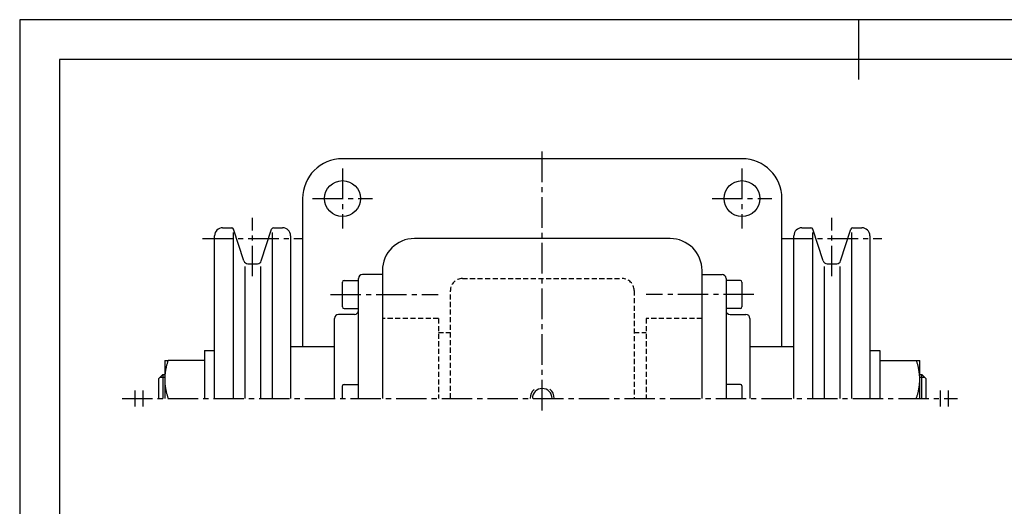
# Model space of a CAD drawing. Header units: millimetres. Extents: x 0 to 420, y 0 to 297.
# Tile 3 of 4: x 0 to 246, y 175 to 297. Entities that reach past the tile are written whole.
import ezdxf

# ---------------------------------------------------------------- set-up
doc = ezdxf.new("R2010")
doc.units = ezdxf.units.MM
doc.header["$LTSCALE"] = 0.4
doc.linetypes.add('CENTER2', pattern=[28.575, 19.05, -3.175, 3.175, -3.175])
doc.linetypes.add('HIDDEN2', pattern=[4.7625, 3.175, -1.5875])
for name, color, linetype in [('가는선', 1, 'Continuous'), ('숨은선', 2, 'HIDDEN2'), ('외형선', 3, 'Continuous'), ('윤곽선', 5, 'Continuous'), ('중심선', 1, 'CENTER2')]:
    doc.layers.add(name, color=color, linetype=linetype)

# ---------------------------------------------------------------- blocks, each defined once
blk = doc.blocks.new('*U2')
at = {"layer": 'Defpoints'}
blk.add_lwpolyline([(0, 0), (420, 0), (420, 297), (0, 297)], close=True, dxfattribs=at)
at = {"layer": '가는선'}
for p, q in [((35.13, 207.54), (36.3, 207.54)), ((225.3, 207.54), (226.48, 207.54)), ((28.81, 204.21), (28.81, 200.21)), ((30.81, 204.21), (30.81, 200.21)), ((230.41, 204.21), (230.41, 200.21)), ((232.41, 204.21), (232.41, 200.21))]:
    blk.add_line(p, q, dxfattribs=at)
for start, end in [(131.4695, 180), (0, 50.2922)]:
    blk.add_arc((130.8, 202.21), 3, start, end, dxfattribs=at)
at = {"layer": '숨은선'}
for p, q in [((110.8, 232.21), (150.8, 232.21)), ((107.8, 202.21), (107.8, 229.21)), ((153.8, 229.21), (153.8, 202.21)), ((104.8, 222.21), (90.8, 222.21)), ((104.8, 222.21), (104.8, 202.21)), ((156.8, 222.21), (156.8, 202.21)), ((170.8, 222.21), (156.8, 222.21)), ((104.8, 218.71), (107.8, 218.71)), ((153.8, 218.71), (156.8, 218.71))]:
    blk.add_line(p, q, dxfattribs=at)
for centre, start, end in [((110.8, 229.21), 90, 180), ((150.8, 229.21), 0, 90)]:
    blk.add_arc(centre, 3, start, end, dxfattribs=at)
at = {"layer": '외형선'}
for p, q in [((210, 297), (210, 282)), ((180.8, 262.21), (80.8, 262.21)), ((70.8, 252.21), (70.8, 215.21)), ((190.8, 215.21), (190.8, 252.21)), ((50.8, 244.91), (53.06, 244.91)), ((56.13, 236.6), (53.54, 244.57)), ((60.48, 236.6), (63.07, 244.57)), ((63.54, 244.91), (65.8, 244.91)), ((195.8, 244.91), (198.06, 244.91)), ((201.13, 236.6), (198.54, 244.57)), ((205.48, 236.6), (208.07, 244.57)), ((208.54, 244.91), (210.8, 244.91)), ((48.8, 202.21), (48.8, 242.91)), ((53.43, 243.76), (53.43, 202.21)), ((63.18, 243.76), (63.18, 202.21)), ((67.8, 242.91), (67.8, 202.21)), ((162.8, 242.21), (98.8, 242.21)), ((193.8, 202.21), (193.8, 242.91)), ((198.43, 243.76), (198.43, 202.21)), ((208.18, 243.76), (208.18, 202.21)), ((212.8, 242.91), (212.8, 202.21)), ((56.35, 235.23), (56.35, 202.21)), ((57.08, 235.91), (59.53, 235.91)), ((60.26, 235.23), (60.26, 202.21)), ((90.8, 234.21), (90.8, 202.21)), ((170.8, 202.21), (170.8, 234.21)), ((201.35, 235.23), (201.35, 202.21)), ((202.08, 235.91), (204.53, 235.91)), ((205.26, 235.23), (205.26, 202.21)), ((81.2, 231.71), (84.8, 231.71)), ((84.8, 202.21), (84.8, 232.21)), ((90.8, 233.21), (85.8, 233.21)), ((170.8, 233.21), (175.8, 233.21)), ((176.8, 232.21), (176.8, 202.21)), ((180.4, 231.71), (176.8, 231.71)), ((80.8, 225.11), (80.8, 231.31)), ((180.8, 231.31), (180.8, 225.11)), ((81.2, 224.71), (84.8, 224.71)), ((180.4, 224.71), (176.8, 224.71)), ((78.8, 202.21), (78.8, 222.21)), ((83.8, 223.21), (79.8, 223.21)), ((177.8, 223.21), (181.8, 223.21)), ((182.8, 222.21), (182.8, 202.21)), ((67.8, 215.21), (78.8, 215.21)), ((182.8, 215.21), (193.8, 215.21)), ((46.3, 214.21), (46.3, 202.21)), ((46.3, 214.21), (48.8, 214.21)), ((212.8, 214.21), (215.3, 214.21)), ((215.3, 214.21), (215.3, 202.21)), ((36.3, 211.71), (36.3, 202.21)), ((46.3, 211.71), (37.15, 211.71)), ((215.3, 211.71), (224.46, 211.71)), ((225.3, 202.21), (225.3, 211.71)), ((34.8, 207.21), (35.8, 208.21)), ((34.8, 202.21), (34.8, 207.21)), ((35.8, 208.21), (35.8, 202.21)), ((35.8, 208.21), (36.3, 208.21)), ((225.3, 208.21), (225.8, 208.21)), ((225.8, 202.21), (225.8, 208.21)), ((226.8, 207.21), (225.8, 208.21)), ((226.8, 207.21), (226.8, 202.21)), ((80.8, 202.21), (80.8, 205.31)), ((81.2, 205.71), (84.8, 205.71)), ((180.4, 205.71), (176.8, 205.71)), ((180.8, 205.31), (180.8, 202.21))]:
    blk.add_line(p, q, dxfattribs=at)
for centre in [(80.8, 252.21), (180.8, 252.21)]:
    blk.add_circle(centre, 4.5, dxfattribs=at)
for centre, radius, start, end in [((80.8, 252.21), 10, 90, 180), ((180.8, 252.21), 10, 0, 90), ((50.8, 242.91), 2, 90, 180), ((53.06, 244.41), 0.5, 18, 90), ((63.54, 244.41), 0.5, 90, 162), ((65.8, 242.91), 2, 0, 90), ((195.8, 242.91), 2, 90, 180), ((198.06, 244.41), 0.5, 18, 90), ((208.54, 244.41), 0.5, 90, 162), ((210.8, 242.91), 2, 0, 90), ((98.8, 234.21), 8, 90, 180), ((162.8, 234.21), 8, 0, 90), ((57.08, 236.91), 1, 198, 270), ((59.53, 236.91), 1, 270, 342), ((202.08, 236.91), 1, 198, 270), ((204.53, 236.91), 1, 270, 342), ((81.2, 231.31), 0.4, 90, 180), ((85.8, 232.21), 1, 90, 180), ((175.8, 232.21), 1, 0, 90), ((180.4, 231.31), 0.4, 0, 90), ((81.2, 225.11), 0.4, 180, 270), ((180.4, 225.11), 0.4, 270, 0), ((79.8, 222.21), 1, 90, 180), ((83.8, 224.21), 1, 270, 0), ((177.8, 224.21), 1, 180, 270), ((181.8, 222.21), 1, 0, 90), ((81.2, 205.31), 0.4, 90, 180), ((130.8, 202.21), 2.46, 0, 180), ((180.4, 205.31), 0.4, 0, 90)]:
    blk.add_arc(centre, radius, start, end, dxfattribs=at)
for points in [[(37.15, 211.71), (36.3, 209.17), (36.3, 206.96)], [(36.3, 211.71), (36.3, 211.71), (37.15, 211.71)], [(225.3, 206.96), (225.3, 209.17), (224.46, 211.71)], [(224.46, 211.71), (225.3, 211.71), (225.3, 211.71)], [(36.3, 206.96), (36.3, 204.76), (37.15, 202.21)], [(224.46, 202.21), (225.3, 204.76), (225.3, 206.96)]]:
    blk.add_rational_spline(points, [1, 1.0379548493, 1], degree=2, dxfattribs=at)
at = {"layer": '윤곽선'}
blk.add_lwpolyline([(10, 10), (410, 10), (410, 287), (10, 287)], close=True, dxfattribs=at)
at = {"layer": '중심선'}
for p, q in [((130.8, 199.21), (130.8, 265.21)), ((80.8, 259.71), (80.8, 244.71)), ((180.8, 259.71), (180.8, 244.71)), ((73.3, 252.21), (88.3, 252.21)), ((173.3, 252.21), (188.3, 252.21)), ((58.3, 232.81), (58.3, 247.39)), ((203.3, 232.81), (203.3, 247.39)), ((45.8, 242.21), (70.8, 242.21)), ((190.8, 242.21), (215.8, 242.21)), ((77.8, 228.21), (104.78, 228.21)), ((183.8, 228.21), (156.83, 228.21)), ((25.64, 202.21), (234.73, 202.21))]:
    blk.add_line(p, q, dxfattribs=at)

msp = doc.modelspace()

# ---------------------------------------------------------------- block references
msp.add_blockref('*U2', (0, 0))

doc.saveas('drawing.dxf')
